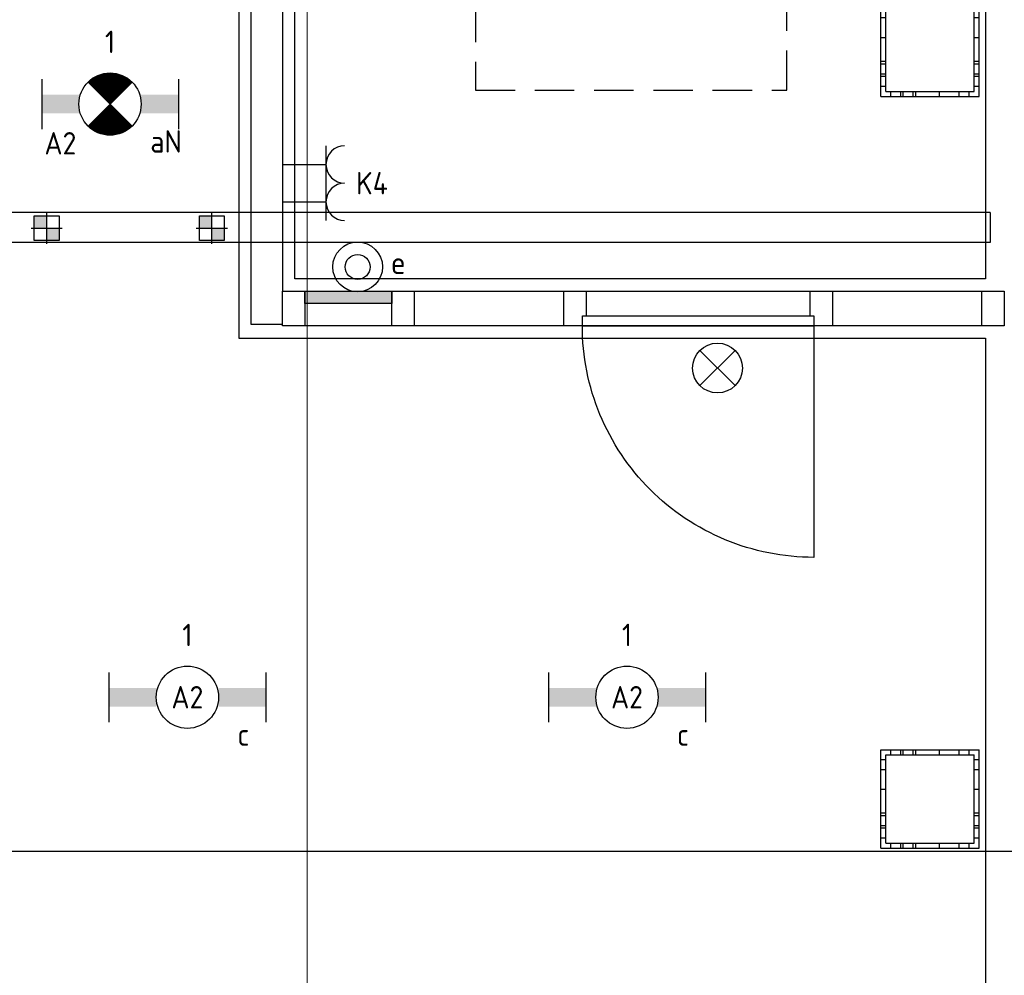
# Model space of a CAD drawing. Header units: millimetres. Extents: x -38031 to 110605, y -30229 to 92226.
# Tile 156 of 256: x 60705 to 64660, y 14552 to 18389. Entities that reach past the tile are written whole.
import ezdxf
from ezdxf.enums import TextEntityAlignment as Align

# ---------------------------------------------------------------- set-up
doc = ezdxf.new("R2010")
doc.units = ezdxf.units.MM
doc.header["$LTSCALE"] = 50
doc.set_wipeout_variables(frame=1)
for name, pattern in [('HIDDEN2', [4.7625, 3.175, -1.5875]), ('STYLE_01', [0.41664, 0.20828, -0.20836]), ('STYLE_07', [1.875, 0.625, -0.20828, 0.625, -0.20836, 0.06943, -0.13893])]:
    doc.linetypes.add(name, pattern=pattern)
for name, color, linetype in [('AL$1A---_ALGEMEEN', 8, 'Continuous'), ('AL------_SPARING', 2, 'Continuous'), ('AM$1A---_ARCERING', 8, 'Continuous'), ('BOUWKUNDIG', 8, 'Continuous'), ('EL6131--_KG', 3, 'Continuous'), ('EL6222--', 3, 'Continuous'), ('EL6311--', 3, 'Continuous'), ('EL6511--', 3, 'Continuous'), ('LICHT_TEXT018', 1, 'Continuous'), ('versterkte strook', 7, 'Continuous'), ('Vloerdoos (2e)', 51, 'Continuous'), ('Vloerdoos (OUD)', 51, 'Continuous')]:
    doc.layers.add(name, color=color, linetype=linetype)
doc.layers.add('stramien', color=1, linetype='Continuous', lineweight=15)
doc.styles.add('BURO-018', font='iso.shx', dxfattribs={"height": 90})

# ---------------------------------------------------------------- blocks, each defined once
blk = doc.blocks.new('111410')
at = {"color": 0, "linetype": 'Continuous'}
for radius in [2, 1]:
    blk.add_circle((0, 3), radius, dxfattribs=at)
at = {"color": 0, "linetype": 'Continuous', "style": 'BURO-018'}
for tag, p in [('E_SLET1', (0, 7)), ('E_GROEP', (0, 0)), ('E_GKAST', (0, 0))]:
    blk.add_attdef(tag, text='', height=1.8, dxfattribs=at).set_placement(p, align=Align.MIDDLE)
at = {"color": 0, "linetype": 'Continuous', "style": 'BURO-018', "flags": 1}
for tag in ['E_MATCODE', 'E_SGROEP']:
    blk.add_attdef(tag, text='', height=1.8, dxfattribs=at).set_placement((0, 0), align=Align.MIDDLE)
blk = doc.blocks.new('1115B6630')
at = {"color": 0}
for p, q in [((-6.3, 2), (-6.3, -2)), ((6.3, 2), (6.3, -2))]:
    blk.add_line(p, q, dxfattribs=at)
at = {"color": 0, "linetype": 'Continuous'}
blk.add_circle((0, 0), 2.5, dxfattribs=at)
at = {"color": 0}
for points in [[(-2.5, 0.75), (-6.3, 0.75), (-2.5, -0.75), (-6.3, -0.75)], [(2.5, 0.75), (6.3, 0.75), (2.5, -0.75), (6.3, -0.75)]]:
    blk.add_solid(points, dxfattribs=at)
at = {"color": 0, "linetype": 'Continuous', "style": 'BURO-018'}
for tag, p in [('E_GKAST', (0, 8)), ('E_GROEP', (0, 5)), ('E_SGROEP', (4.5, 5)), ('E_ARMCODE', (0, 0)), ('E_SLET', (4.5, -3))]:
    blk.add_attdef(tag, text='', height=1.8, dxfattribs=at).set_placement(p, align=Align.MIDDLE)
blk = doc.blocks.new('E00126')
at = {"color": 0, "linetype": 'Continuous'}
for p, q in [((-3, 4.5), (3, 4.5)), ((-1.5, 1), (-1.5, 4.5)), ((1.5, 1), (1.5, 4.5))]:
    blk.add_line(p, q, dxfattribs=at)
for centre in [(-1.5, 6), (1.5, 6)]:
    blk.add_arc(centre, 1.5, 180, 0, dxfattribs=at)
at = {"color": 0, "linetype": 'Continuous', "style": 'BURO-018'}
for tag, p in [('E_GKAST', (0, 11.5)), ('E_GROEP', (0, 8.5)), ('E_SGROEP', (4.5, 8.5))]:
    blk.add_attdef(tag, text='', height=1.8, dxfattribs=at).set_placement(p, align=Align.MIDDLE)
at = {"color": 0, "linetype": 'Continuous', "style": 'BURO-018', "flags": 1}
for tag, p in [('E_VERMCODE', (13, 8.5)), ('E_MATCODE', (0, 0))]:
    blk.add_attdef(tag, text='', height=1.8, dxfattribs=at).set_placement(p, align=Align.MIDDLE)
blk = doc.blocks.new('Sparing 100x100')
at = {"color": 0, "linetype": 'Continuous'}
for p, q in [((-2, 2), (2, 2)), ((-2, -2), (-2, 2)), ((2, 2), (2, -2)), ((2, -2), (-2, -2))]:
    blk.add_line(p, q, dxfattribs=at)
at = {"color": 1, "linetype": 'Continuous'}
for p, q in [((0, -2.5), (0, 2.5)), ((-2.5, 0), (2.5, 0))]:
    blk.add_line(p, q, dxfattribs=at)
at = {"color": 0, "linetype": 'Continuous'}
for points in [[(-2, 2), (0, 2), (-2, 0), (0, 0)], [(0, 0), (2, 0), (0, -2), (2, -2)]]:
    blk.add_solid(points, dxfattribs=at)
at = {"color": 0, "linetype": 'Continuous', "style": 'BURO-018'}
blk.add_attdef('AL_POSNR', text='', height=1.8, dxfattribs=at).set_placement((0, 3), align=Align.CENTER)
at = {"color": 0, "linetype": 'Continuous', "style": 'BURO-018', "flags": 1}
blk.add_attdef('AL_OMS', (0, 0), '', height=1.8, dxfattribs=at)
blk = doc.blocks.new('E-GK-END-78')
at = {"color": 0, "linetype": 'Continuous'}
blk.add_line((0, 60), (0, -60), dxfattribs=at)
blk = doc.blocks.new('E-GK-GTC-783C')
at = {"color": 0, "linetype": 'Continuous'}
for p, q in [((-0.5, 60), (0.5, 60)), ((-0.5, -60), (0.5, -60))]:
    blk.add_line(p, q, dxfattribs=at)
blk = doc.blocks.new('VLOERDOOS (2e)')
at = {"layer": 'Vloerdoos (OUD)'}
for p, q in [((0, 395), (395, 395)), ((0, 395), (0, 0)), ((20, 375), (20, 20)), ((20, 375), (375, 375)), ((40, 375), (40, 395)), ((80, 375), (80, 395)), ((90, 375), (90, 395)), ((130, 375), (130, 395)), ((140, 375), (140, 395)), ((235, 375), (235, 395)), ((315, 375), (315, 395)), ((355, 375), (355, 395)), ((375, 375), (375, 20)), ((395, 395), (395, 0)), ((0, 355), (20, 355)), ((375, 355), (395, 355)), ((0, 315), (20, 315)), ((0, 305), (20, 305)), ((375, 315), (395, 315)), ((375, 305), (395, 305)), ((0, 265), (20, 265)), ((0, 255), (20, 255)), ((375, 265), (395, 265)), ((375, 255), (395, 255)), ((0, 160), (20, 160)), ((375, 160), (395, 160)), ((0, 80), (20, 80)), ((375, 80), (395, 80)), ((0, 40), (20, 40)), ((375, 40), (395, 40)), ((0, 0), (395, 0)), ((20, 20), (375, 20)), ((40, 0), (40, 20)), ((80, 0), (80, 20)), ((90, 0), (90, 20)), ((130, 0), (130, 20)), ((140, 0), (140, 20)), ((235, 0), (235, 20)), ((315, 0), (315, 20)), ((355, 0), (355, 20))]:
    blk.add_line(p, q, dxfattribs=at)
blk = doc.blocks.new('E00024')
at = {"color": 0, "linetype": 'Continuous'}
for p, q in [((-1.414, 1.586), (1.414, 4.414)), ((-1.414, 4.414), (1.414, 1.586))]:
    blk.add_line(p, q, dxfattribs=at)
blk.add_circle((0, 3), 2, dxfattribs=at)
at = {"color": 0, "linetype": 'Continuous', "style": 'BURO-018'}
blk.add_attdef('E_TEXT1', text='', height=1.8, dxfattribs=at).set_placement((0, 7.5), align=Align.MIDDLE)
at = {"color": 0, "linetype": 'Continuous', "style": 'BURO-018', "flags": 1}
blk.add_attdef('E_MATCODE', (0, 0), '', height=1.8, dxfattribs=at)
blk = doc.blocks.new('32x_hout-mk 806as-p')
at = {"color": 0}
for points in [[(-20.7, -67), (-20.7, 0), (-110.7, 0), (-110.7, -67)], [(-110.7, -967), (-20.7, -967), (-20.7, -1034), (-110.7, -1034)]]:
    blk.add_wipeout(points, dxfattribs=at).dxf.layer = 'AL$1A---_ALGEMEEN'
at = {"layer": 'AL$1A---_ALGEMEEN', "color": 0}
for points in [[(-20.7, -67), (-20.7, 0), (-110.7, 0), (-110.7, -67)], [(909, -74.8), (908.2, -97.6), (906.8, -120.4), (904.8, -143.2), (902.3, -165.8), (899.2, -188.5), (895.6, -211), (891.4, -233.4), (886.7, -255.8), (881.4, -278), (875.6, -300), (869.2, -322), (862.4, -343.7), (854.9, -365.3), (847, -386.7), (838.5, -407.9), (829.5, -428.9), (820, -449.6), (810, -470.1), (799.5, -490.4), (788.5, -510.4), (777, -530.1), (765, -549.5), (752.6, -568.7), (739.6, -587.5), (726.3, -606), (712.5, -624.2), (698.2, -642), (683.5, -659.5), (668.4, -676.5), (652.8, -693.3), (636.9, -709.6), (620.6, -725.5), (603.8, -741.1), (586.7, -756.2), (569.3, -770.9), (551.5, -785.2), (533.3, -799), (514.8, -812.4), (496, -825.3), (476.8, -837.7), (457.4, -849.7), (437.7, -861.2), (417.7, -872.2), (397.4, -882.7), (376.9, -892.7), (356.2, -902.2), (335.2, -911.2), (314, -919.7), (292.6, -927.6), (271, -935.1), (249.3, -942), (227.3, -948.3), (205.3, -954.1), (183.1, -959.4), (160.7, -964.1), (138.3, -968.3), (115.8, -971.9), (93.1, -975), (70.4, -977.5), (47.7, -979.5), (24.9, -980.9), (2.1, -981.7), (-20.7, -982), (-20.7, -52), (909.3, -52)], [(-110.7, -967), (-20.7, -967), (-20.7, -1034), (-110.7, -1034)]]:
    blk.add_lwpolyline(points, close=True, dxfattribs=at)
at = {"color": 0}
blk.add_wipeout([(-60.7, -52), (-20.7, -52), (-20.7, -982), (-60.7, -982)], dxfattribs=at).dxf.layer = 'AL$1A---_ALGEMEEN'
at = {"layer": 'AL$1A---_ALGEMEEN', "color": 0}
blk.add_lwpolyline([(-60.7, -52), (-20.7, -52), (-20.7, -982), (-60.7, -982)], close=True, dxfattribs=at)
blk = doc.blocks.new('32x_hout-mk 806a-p')
at = {"color": 0}
for points in [[(-20.7, -67), (-20.7, 0), (-110.7, 0), (-110.7, -67)], [(-110.7, -967), (-20.7, -967), (-20.7, -1034), (-110.7, -1034)]]:
    blk.add_wipeout(points, dxfattribs=at).dxf.layer = 'AL$1A---_ALGEMEEN'
at = {"layer": 'AL$1A---_ALGEMEEN', "color": 0}
for points in [[(-20.7, -67), (-20.7, 0), (-110.7, 0), (-110.7, -67)], [(909, -959.2), (908.2, -936.4), (906.8, -913.6), (904.8, -890.8), (902.3, -868.2), (899.2, -845.5), (895.6, -823), (891.4, -800.6), (886.7, -778.2), (881.4, -756), (875.6, -734), (869.2, -712), (862.4, -690.3), (854.9, -668.7), (847, -647.3), (838.5, -626.1), (829.5, -605.1), (820, -584.4), (810, -563.9), (799.5, -543.6), (788.5, -523.6), (777, -503.9), (765, -484.5), (752.6, -465.3), (739.6, -446.5), (726.3, -428), (712.5, -409.8), (698.2, -392), (683.5, -374.5), (668.4, -357.5), (652.8, -340.7), (636.9, -324.4), (620.6, -308.5), (603.8, -292.9), (586.7, -277.8), (569.3, -263.1), (551.5, -248.8), (533.3, -235), (514.8, -221.6), (496, -208.7), (476.8, -196.3), (457.4, -184.3), (437.7, -172.8), (417.7, -161.8), (397.4, -151.3), (376.9, -141.3), (356.2, -131.8), (335.2, -122.8), (314, -114.3), (292.6, -106.4), (271, -98.9), (249.3, -92), (227.3, -85.7), (205.3, -79.9), (183.1, -74.6), (160.7, -69.9), (138.3, -65.7), (115.8, -62.1), (93.1, -59), (70.4, -56.5), (47.7, -54.5), (24.9, -53.1), (2.1, -52.3), (-20.7, -52), (-20.7, -982), (909.3, -982)], [(-110.7, -967), (-20.7, -967), (-20.7, -1034), (-110.7, -1034)]]:
    blk.add_lwpolyline(points, close=True, dxfattribs=at)
at = {"color": 0}
blk.add_wipeout([(-60.7, -52), (-20.7, -52), (-20.7, -982), (-60.7, -982)], dxfattribs=at).dxf.layer = 'AL$1A---_ALGEMEEN'
at = {"layer": 'AL$1A---_ALGEMEEN', "color": 0}
blk.add_lwpolyline([(-60.7, -52), (-20.7, -52), (-20.7, -982), (-60.7, -982)], close=True, dxfattribs=at)
blk = doc.blocks.new('toil. 10 top')
at = {"color": 0, "lineweight": 5}
blk.add_wipeout([(-202.38, 176.35), (202.64, 176.35), (202.64, 77.25), (-202.38, 77.25)], dxfattribs=at).dxf.layer = 'AL$1A---_ALGEMEEN'
at = {"color": 0}
blk.add_wipeout([(-126.41, -63.78), (-125.9, -59.46), (-125.39, -54.88), (-124.88, -50.82), (-124.12, -47.01), (-123.61, -42.94), (-123.1, -39.13), (-122.34, -35.57), (-121.58, -32.02), (-120.82, -28.71), (-120.05, -25.66), (-119.29, -22.87), (-118.27, -19.82), (-117.51, -17.28), (-116.5, -14.99), (-113.95, -10.42), (115.23, -9.66), (116.5, -11.69), (117.77, -13.97), (119.04, -16.52), (120.06, -19.31), (121.08, -22.36), (122.09, -25.41), (122.86, -28.71), (123.87, -32.02), (124.64, -36.08), (125.14, -39.64), (125.91, -43.45), (126.67, -47.52), (127.18, -51.33), (127.94, -55.39), (129.46, -63.27)], dxfattribs=at).dxf.layer = 'AL$1A---_ALGEMEEN'
at = {"layer": 'AL$1A---_ALGEMEEN', "color": 0, "lineweight": 5, "flags": 128}
blk.add_lwpolyline([(-202.38, 176.35), (202.64, 176.35), (202.64, 77.25), (-202.38, 77.25), (-202.38, 176.35)], dxfattribs=at)
at = {"layer": 'AL$1A---_ALGEMEEN', "color": 0, "flags": 128}
blk.add_lwpolyline([(-126.41, -63.78), (-125.9, -59.46), (-125.39, -54.88), (-124.88, -50.82), (-124.12, -47.01), (-123.61, -42.94), (-123.1, -39.13), (-122.34, -35.57), (-121.58, -32.02), (-120.82, -28.71), (-120.05, -25.66), (-119.29, -22.87), (-118.27, -19.82), (-117.51, -17.28), (-116.5, -14.99), (-113.95, -10.42), (115.23, -9.66), (116.5, -11.69), (117.77, -13.97), (119.04, -16.52), (120.06, -19.31), (121.08, -22.36), (122.09, -25.41), (122.86, -28.71), (123.87, -32.02), (124.64, -36.08), (125.14, -39.64), (125.91, -43.45), (126.67, -47.52), (127.18, -51.33), (127.94, -55.39), (129.46, -63.27)], dxfattribs=at)
at = {"color": 0}
blk.add_wipeout([(-182.05, -326), (-181.8, -304.15), (-180.53, -282.55), (-178.5, -260.95), (-175.96, -239.61), (-172.4, -218.77), (-168.59, -198.19), (-164.01, -177.86), (-159.18, -158.29), (-153.59, -139.24), (-147.75, -120.94), (-141.65, -103.15), (-135.3, -86.65), (-128.69, -70.89), (-121.83, -55.65), (-114.97, -41.42), (-107.86, -28.46), (-106.59, -27.19), (-104.3, -25.92), (-101, -24.9), (-96.93, -24.14), (-92.1, -23.38), (-86.51, -22.87), (-80.16, -22.36), (-73.04, -22.11), (-65.68, -21.85), (-57.29, -21.6), (-48.65, -21.6), (-39.5, -21.6), (-29.85, -21.34), (-19.68, -21.34), (1.41, -21.34), (11.81, -21.34), (22.49, -21.34), (32.4, -21.34), (42.31, -21.09), (51.2, -21.09), (60.09, -20.84), (68.22, -20.84), (76.1, -20.84), (82.96, -21.09), (89.32, -21.34), (95.16, -21.6), (99.99, -22.11), (104.05, -22.87), (107.1, -23.63), (110.66, -25.66), (113.96, -32.52), (120.82, -45.99), (127.43, -60.98), (133.78, -76.74), (139.63, -93.25), (145.47, -110.27), (150.81, -128.31), (155.89, -147.11), (158.18, -156.77), (162.5, -176.33), (166.56, -196.41), (169.86, -216.99), (172.66, -238.34), (174.95, -259.93), (176.73, -281.79), (177.74, -303.64), (178.25, -326), (177.23, -348.87), (174.44, -370.981), (170.12, -392.571), (164.02, -412.651), (156.4, -432.471), (147.25, -450.511), (136.83, -467.791), (125.4, -483.801), (112.44, -498.031), (98.72, -510.981), (83.73, -522.161), (67.97, -531.821), (51.45, -539.191), (34.43, -544.781), (-1.9, -549.101), (-20.19, -548.081), (-38.23, -544.781), (-55.51, -539.191), (-72.03, -531.821), (-87.78, -522.161), (-102.52, -510.981), (-116.5, -498.031), (-129.2, -483.801), (-140.89, -467.791), (-151.31, -450.511), (-160.46, -432.471), (-168.08, -412.651), (-174.18, -392.571), (-178.5, -370.981)], dxfattribs=at).dxf.layer = 'AL$1A---_ALGEMEEN'
at = {"layer": 'AL$1A---_ALGEMEEN', "color": 0, "flags": 128}
blk.add_lwpolyline([(-182.05, -326), (-181.8, -304.15), (-180.53, -282.55), (-178.5, -260.95), (-175.96, -239.61), (-172.4, -218.77), (-168.59, -198.19), (-164.01, -177.86), (-159.18, -158.29), (-153.59, -139.24), (-147.75, -120.94), (-141.65, -103.15), (-135.3, -86.65), (-128.69, -70.89), (-121.83, -55.65), (-114.97, -41.42), (-107.86, -28.46), (-106.59, -27.19), (-104.3, -25.92), (-101, -24.9), (-96.93, -24.14), (-92.1, -23.38), (-86.51, -22.87), (-80.16, -22.36), (-73.04, -22.11), (-65.68, -21.85), (-57.29, -21.6), (-48.65, -21.6), (-39.5, -21.6), (-29.85, -21.34), (-19.68, -21.34), (1.41, -21.34), (11.81, -21.34), (22.49, -21.34), (32.4, -21.34), (42.31, -21.09), (51.2, -21.09), (60.09, -20.84), (68.22, -20.84), (76.1, -20.84), (82.96, -21.09), (89.32, -21.34), (95.16, -21.6), (99.99, -22.11), (104.05, -22.87), (107.1, -23.63), (110.66, -25.66), (113.96, -32.52), (120.82, -45.99), (127.43, -60.98), (133.78, -76.74), (139.63, -93.25), (145.47, -110.27), (150.81, -128.31), (155.89, -147.11), (158.18, -156.77), (162.5, -176.33), (166.56, -196.41), (169.86, -216.99), (172.66, -238.34), (174.95, -259.93), (176.73, -281.79), (177.74, -303.64), (178.25, -326), (177.23, -348.87), (174.44, -370.981), (170.12, -392.571), (164.02, -412.651), (156.4, -432.471), (147.25, -450.511), (136.83, -467.791), (125.4, -483.801), (112.44, -498.031), (98.72, -510.981), (83.73, -522.161), (67.97, -531.821), (51.45, -539.191), (34.43, -544.781), (-1.9, -549.101), (-20.19, -548.081), (-38.23, -544.781), (-55.51, -539.191), (-72.03, -531.821), (-87.78, -522.161), (-102.52, -510.981), (-116.5, -498.031), (-129.2, -483.801), (-140.89, -467.791), (-151.31, -450.511), (-160.46, -432.471), (-168.08, -412.651), (-174.18, -392.571), (-178.5, -370.981), (-182.05, -326)], dxfattribs=at)
at = {"color": 0, "lineweight": 5}
blk.add_wipeout([(-89.82, 75.21), (89.57, 75.21), (89.57, -4.57), (-89.82, -4.57)], dxfattribs=at).dxf.layer = 'AL$1A---_ALGEMEEN'
at = {"color": 0}
blk.add_wipeout([(-145.72, -115.35), (-144.45, -112.56), (-142.92, -110.01), (-141.14, -107.73), (-139.11, -105.19), (-137.08, -103.41), (-134.79, -101.88), (-132.25, -100.36), (-129.71, -99.09), (-127.17, -98.33), (-124.37, -97.31), (-121.83, -96.8), (-119.04, -96.29), (-116.24, -96.04), (-113.45, -95.79), (-107.86, -95.54), (110.66, -95.54), (112.95, -95.79), (115.74, -95.79), (118.28, -96.04), (120.82, -96.04), (123.36, -96.55), (125.91, -97.06), (128.19, -97.82), (130.73, -98.83), (133.02, -99.85), (135.31, -101.12), (137.59, -102.9), (139.63, -104.68), (141.66, -107.22), (143.44, -109.51), (147, -115.35)], dxfattribs=at).dxf.layer = 'AL$1A---_ALGEMEEN'
at = {"layer": 'AL$1A---_ALGEMEEN', "color": 0}
blk.add_line((460, 0), (-460, 0), dxfattribs=at)
at = {"layer": 'AL$1A---_ALGEMEEN', "color": 0, "lineweight": 5, "flags": 128}
blk.add_lwpolyline([(-89.82, 75.21), (89.57, 75.21), (89.57, -4.57), (-89.82, -4.57), (-89.82, 75.21)], dxfattribs=at)
at = {"layer": 'AL$1A---_ALGEMEEN', "color": 0, "flags": 128}
blk.add_lwpolyline([(-145.72, -115.35), (-144.45, -112.56), (-142.92, -110.01), (-141.14, -107.73), (-139.11, -105.19), (-137.08, -103.41), (-134.79, -101.88), (-132.25, -100.36), (-129.71, -99.09), (-127.17, -98.33), (-124.37, -97.31), (-121.83, -96.8), (-119.04, -96.29), (-116.24, -96.04), (-113.45, -95.79), (-107.86, -95.54), (110.66, -95.54), (112.95, -95.79), (115.74, -95.79), (118.28, -96.04), (120.82, -96.04), (123.36, -96.55), (125.91, -97.06), (128.19, -97.82), (130.73, -98.83), (133.02, -99.85), (135.31, -101.12), (137.59, -102.9), (139.63, -104.68), (141.66, -107.22), (143.44, -109.51), (147, -115.35)], dxfattribs=at)
at = {"color": 0, "lineweight": 5}
for points in [[(-228.05, 208.36), (-228.05, 71.4), (-89.82, 71.4)], [(89.82, 71.4), (229.32, 71.4), (229.32, 208.87)]]:
    blk.add_wipeout(points, dxfattribs=at).dxf.layer = 'AL$1A---_ALGEMEEN'
at = {"layer": 'AL$1A---_ALGEMEEN', "color": 0, "lineweight": 5}
blk.add_line((-228.05, 208.36), (229.32, 208.36), dxfattribs=at)
at = {"layer": 'AL$1A---_ALGEMEEN', "color": 0}
blk.add_line((460, 70), (-460, 70), dxfattribs=at)
at = {"layer": 'AL$1A---_ALGEMEEN', "color": 0, "lineweight": 5, "flags": 128}
for points in [[(-228.05, 208.36), (-228.05, 71.4), (-89.82, 71.4)], [(89.82, 71.4), (229.32, 71.4), (229.32, 208.87)]]:
    blk.add_lwpolyline(points, dxfattribs=at)
blk = doc.blocks.new('fonteintje 360 x 240')
at = {"color": 0}
blk.add_wipeout([(0, -132.1), (180, -132.1), (180, -133.1), (180, -134.2), (179.9, -135.3), (179.9, -136.3), (179.9, -137.4), (179.8, -138.5), (179.7, -139.5), (179.6, -140.6), (179.5, -141.6), (179.4, -142.7), (179.3, -143.7), (179.2, -144.8), (179, -145.8), (178.8, -146.8), (178.7, -147.9), (178.5, -148.9), (178.3, -150), (178.1, -151), (177.9, -152), (177.6, -153), (177.4, -154.1), (177.2, -155.1), (176.9, -156.1), (176.6, -157.1), (176.3, -158.2), (176, -159.2), (175.7, -160.2), (175.4, -161.2), (175, -162.2), (174.7, -163.2), (174.3, -164.2), (174, -165.2), (173.6, -166.2), (173.2, -167.2), (172.8, -168.2), (172.4, -169.2), (171.9, -170.2), (171.5, -171.2), (171, -172.1), (170.6, -173.1), (170.1, -174.1), (169.6, -175.1), (169.1, -176.1), (168.6, -177), (168.1, -178), (167.5, -179), (167, -179.9), (166.4, -180.9), (165.9, -181.9), (165.3, -182.8), (164.7, -183.8), (164.1, -184.7), (163.5, -185.7), (162.8, -186.6), (162.2, -187.6), (161.5, -188.5), (160.9, -189.5), (160.2, -190.4), (159.5, -191.4), (158.8, -192.3), (158.1, -193.2), (157.4, -194.2), (156.6, -195.1), (155.9, -196), (155.1, -197), (154.4, -197.9), (153.6, -198.8), (152.8, -199.7), (152, -200.6), (151.2, -201.5), (150.4, -202.4), (149.6, -203.3), (148.8, -204.1), (147.9, -205), (147.1, -205.9), (146.2, -206.7), (145.4, -207.6), (144.5, -208.4), (143.6, -209.3), (142.7, -210.1), (141.8, -210.9), (140.9, -211.7), (140, -212.6), (139.1, -213.4), (138.2, -214.2), (137.2, -215), (136.3, -215.8), (135.3, -216.5), (134.4, -217.3), (133.4, -218.1), (132.4, -218.8), (131.4, -219.6), (130.4, -220.4), (129.4, -221.1), (128.4, -221.8), (127.4, -222.6), (126.3, -223.3), (125.3, -224), (124.2, -224.8), (123.2, -225.5), (122.1, -226.2), (121, -226.9), (119.9, -227.6), (118.8, -228.2), (117.7, -228.9), (116.6, -229.6), (115.5, -230.3), (114.4, -230.9), (113.2, -231.6), (112.1, -232.2), (110.9, -232.9), (109.8, -233.5), (108.6, -234.1), (107.4, -234.8), (106.2, -235.4), (105, -236), (103.8, -236.6), (102.6, -237.2), (101.4, -237.8), (100.2, -238.4), (98.9, -239), (97.7, -239.5), (96.4, -240.1), (95.2, -240.7), (93.9, -241.2), (92.6, -241.8), (91.3, -242.3), (90, -242.9), (88.7, -243.4), (87.4, -243.9), (86.1, -244.4), (84.8, -244.9), (83.4, -245.4), (82.1, -245.9), (80.8, -246.4), (79.5, -246.9), (78.1, -247.3), (76.8, -247.8), (75.5, -248.2), (74.1, -248.7), (72.8, -249.1), (71.4, -249.5), (70.1, -250), (68.7, -250.4), (67.4, -250.8), (66, -251.1), (64.6, -251.5), (63.3, -251.9), (61.9, -252.3), (60.5, -252.6), (59.1, -253), (57.8, -253.3), (56.4, -253.6), (55, -254), (53.6, -254.3), (52.2, -254.6), (50.8, -254.9), (49.4, -255.2), (48, -255.4), (46.6, -255.7), (45.2, -256), (43.8, -256.2), (42.4, -256.5), (41, -256.7), (39.5, -256.9), (38.1, -257.2), (36.7, -257.4), (35.3, -257.6), (33.8, -257.8), (32.4, -258), (31, -258.2), (29.5, -258.3), (28.1, -258.5), (26.6, -258.6), (25.2, -258.8), (23.7, -258.9), (22.3, -259.1), (20.8, -259.2), (19.3, -259.3), (17.9, -259.4), (16.4, -259.5), (14.9, -259.6), (13.4, -259.7), (12, -259.7), (10.5, -259.8), (9, -259.8), (7.5, -259.9), (6, -259.9), (4.5, -260), (3, -260), (1.5, -260), (0, -260)], dxfattribs=at).dxf.layer = 'AL$1A---_ALGEMEEN'
at = {"layer": 'AL$1A---_ALGEMEEN', "color": 0}
blk.add_open_spline([(180, -132.1), (180, -166.3), (131.8, -225.7), (48.2, -260), (0, -260)], degree=2, dxfattribs=at)
at = {"color": 0}
blk.add_wipeout([(180, -132.1), (180, 0), (-180, 0), (-180, -132.1)], dxfattribs=at).dxf.layer = 'AL$1A---_ALGEMEEN'
at = {"layer": 'AL$1A---_ALGEMEEN', "color": 0}
blk.add_lwpolyline([(180, -132.1), (180, 0), (-180, 0), (-180, -132.1)], dxfattribs=at)
at = {"color": 0}
blk.add_wipeout([(0, -132.1), (-180, -132.1), (-180, -133.1), (-180, -134.2), (-179.9, -135.3), (-179.9, -136.3), (-179.9, -137.4), (-179.8, -138.5), (-179.7, -139.5), (-179.6, -140.6), (-179.5, -141.6), (-179.4, -142.7), (-179.3, -143.7), (-179.2, -144.8), (-179, -145.8), (-178.8, -146.8), (-178.7, -147.9), (-178.5, -148.9), (-178.3, -150), (-178.1, -151), (-177.9, -152), (-177.6, -153), (-177.4, -154.1), (-177.2, -155.1), (-176.9, -156.1), (-176.6, -157.1), (-176.3, -158.2), (-176, -159.2), (-175.7, -160.2), (-175.4, -161.2), (-175, -162.2), (-174.7, -163.2), (-174.3, -164.2), (-174, -165.2), (-173.6, -166.2), (-173.2, -167.2), (-172.8, -168.2), (-172.4, -169.2), (-171.9, -170.2), (-171.5, -171.2), (-171, -172.1), (-170.6, -173.1), (-170.1, -174.1), (-169.6, -175.1), (-169.1, -176.1), (-168.6, -177), (-168.1, -178), (-167.5, -179), (-167, -179.9), (-166.4, -180.9), (-165.9, -181.9), (-165.3, -182.8), (-164.7, -183.8), (-164.1, -184.7), (-163.5, -185.7), (-162.8, -186.6), (-162.2, -187.6), (-161.5, -188.5), (-160.9, -189.5), (-160.2, -190.4), (-159.5, -191.4), (-158.8, -192.3), (-158.1, -193.2), (-157.4, -194.2), (-156.6, -195.1), (-155.9, -196), (-155.1, -197), (-154.4, -197.9), (-153.6, -198.8), (-152.8, -199.7), (-152, -200.6), (-151.2, -201.5), (-150.4, -202.4), (-149.6, -203.3), (-148.8, -204.1), (-147.9, -205), (-147.1, -205.9), (-146.2, -206.7), (-145.4, -207.6), (-144.5, -208.4), (-143.6, -209.3), (-142.7, -210.1), (-141.8, -210.9), (-140.9, -211.7), (-140, -212.6), (-139.1, -213.4), (-138.2, -214.2), (-137.2, -215), (-136.3, -215.8), (-135.3, -216.5), (-134.4, -217.3), (-133.4, -218.1), (-132.4, -218.8), (-131.4, -219.6), (-130.4, -220.4), (-129.4, -221.1), (-128.4, -221.8), (-127.4, -222.6), (-126.3, -223.3), (-125.3, -224), (-124.2, -224.8), (-123.2, -225.5), (-122.1, -226.2), (-121, -226.9), (-119.9, -227.6), (-118.8, -228.2), (-117.7, -228.9), (-116.6, -229.6), (-115.5, -230.3), (-114.4, -230.9), (-113.2, -231.6), (-112.1, -232.2), (-110.9, -232.9), (-109.8, -233.5), (-108.6, -234.1), (-107.4, -234.8), (-106.2, -235.4), (-105, -236), (-103.8, -236.6), (-102.6, -237.2), (-101.4, -237.8), (-100.2, -238.4), (-98.9, -239), (-97.7, -239.5), (-96.4, -240.1), (-95.2, -240.7), (-93.9, -241.2), (-92.6, -241.8), (-91.3, -242.3), (-90, -242.9), (-88.7, -243.4), (-87.4, -243.9), (-86.1, -244.4), (-84.8, -244.9), (-83.4, -245.4), (-82.1, -245.9), (-80.8, -246.4), (-79.5, -246.9), (-78.1, -247.3), (-76.8, -247.8), (-75.5, -248.2), (-74.1, -248.7), (-72.8, -249.1), (-71.4, -249.5), (-70.1, -250), (-68.7, -250.4), (-67.4, -250.8), (-66, -251.1), (-64.6, -251.5), (-63.3, -251.9), (-61.9, -252.3), (-60.5, -252.6), (-59.1, -253), (-57.8, -253.3), (-56.4, -253.6), (-55, -254), (-53.6, -254.3), (-52.2, -254.6), (-50.8, -254.9), (-49.4, -255.2), (-48, -255.4), (-46.6, -255.7), (-45.2, -256), (-43.8, -256.2), (-42.4, -256.5), (-41, -256.7), (-39.5, -256.9), (-38.1, -257.2), (-36.7, -257.4), (-35.3, -257.6), (-33.8, -257.8), (-32.4, -258), (-31, -258.2), (-29.5, -258.3), (-28.1, -258.5), (-26.6, -258.6), (-25.2, -258.8), (-23.7, -258.9), (-22.3, -259.1), (-20.8, -259.2), (-19.3, -259.3), (-17.9, -259.4), (-16.4, -259.5), (-14.9, -259.6), (-13.4, -259.7), (-12, -259.7), (-10.5, -259.8), (-9, -259.8), (-7.5, -259.9), (-6, -259.9), (-4.5, -260), (-3, -260), (-1.5, -260), (0, -260)], dxfattribs=at).dxf.layer = 'AL$1A---_ALGEMEEN'
at = {"layer": 'AL$1A---_ALGEMEEN', "color": 0}
blk.add_open_spline([(-180, -132.1), (-180, -166.3), (-131.8, -225.7), (-48.2, -260), (0, -260)], degree=2, dxfattribs=at)
at = {"color": 0}
blk.add_wipeout([(-0.6, -234.9), (-15.1, -234.4), (-29.3, -233.1), (-43.4, -231), (-57, -228), (-70, -224.2), (-82.4, -219.6), (-94, -214.3), (-104.8, -208.3), (-114.5, -201.7), (-123.1, -194.6), (-130.5, -186.9), (-136.7, -178.9), (-141.5, -170.5), (-145.1, -161.9), (-147.2, -153.1), (-147.9, -144.2), (-147.2, -135.3), (-145.1, -126.5), (-141.5, -117.8), (-136.7, -109.5), (-130.5, -101.4), (-123.1, -93.8), (-114.5, -86.6), (-104.8, -80), (-94, -74), (-82.4, -68.7), (-70, -64.2), (-57, -60.4), (-43.4, -57.4), (-29.3, -55.2), (-15.1, -53.9), (-0.6, -53.5), (13.8, -53.9), (28.1, -55.2), (42.1, -57.4), (55.7, -60.4), (68.8, -64.2), (81.2, -68.7), (92.8, -74), (103.5, -80), (113.2, -86.6), (121.8, -93.8), (129.3, -101.4), (135.4, -109.5), (140.3, -117.8), (143.8, -126.5), (146, -135.3), (146.7, -144.2), (146, -153.1), (143.8, -161.9), (140.3, -170.5), (135.4, -178.9), (129.3, -186.9), (121.8, -194.6), (113.2, -201.7), (103.5, -208.3), (92.8, -214.3), (81.2, -219.6), (68.8, -224.2), (55.7, -228), (42.1, -231), (28.1, -233.1), (13.8, -234.4)], dxfattribs=at).dxf.layer = 'AL$1A---_ALGEMEEN'
at = {"layer": 'AL$1A---_ALGEMEEN', "color": 0}
blk.add_open_spline([(-74.3, -65.6), (-40.1, -53.5), (38.8, -53.5), (107.2, -77.8), (146.7, -119.9), (146.7, -168.5), (107.2, -210.6), (38.8, -234.9), (-40.1, -234.9), (-108.4, -210.6), (-147.9, -168.5), (-147.9, -119.9), (-108.4, -77.8), (-74.3, -65.6)], degree=2, dxfattribs=at)
at = {"color": 0}
blk.add_wipeout([(1.3, -104), (0.3, -104), (-0.7, -103.8), (-1.7, -103.6), (-2.7, -103.3), (-3.6, -102.9), (-4.5, -102.4), (-5.3, -101.8), (-6.1, -101.2), (-6.8, -100.5), (-7.4, -99.7), (-7.9, -98.9), (-8.4, -98), (-8.7, -97.1), (-9, -96.2), (-9.1, -95.3), (-9.2, -94.3), (-9.1, -93.4), (-9, -92.4), (-8.7, -91.5), (-8.4, -90.6), (-7.9, -89.8), (-7.4, -88.9), (-6.8, -88.2), (-6.1, -87.5), (-5.3, -86.8), (-4.5, -86.3), (-3.6, -85.8), (-2.7, -85.4), (-1.7, -85.1), (-0.7, -84.8), (0.3, -84.7), (1.3, -84.7), (2.3, -84.7), (3.4, -84.8), (4.3, -85.1), (5.3, -85.4), (6.2, -85.8), (7.1, -86.3), (8, -86.8), (8.7, -87.5), (9.4, -88.2), (10, -88.9), (10.5, -89.8), (11, -90.6), (11.3, -91.5), (11.6, -92.4), (11.7, -93.4), (11.8, -94.3), (11.7, -95.3), (11.6, -96.2), (11.3, -97.1), (11, -98), (10.5, -98.9), (10, -99.7), (9.4, -100.5), (8.7, -101.2), (8, -101.8), (7.1, -102.4), (6.2, -102.9), (5.3, -103.3), (4.3, -103.6), (3.4, -103.8), (2.3, -104)], dxfattribs=at).dxf.layer = 'AL$1A---_ALGEMEEN'
at = {"layer": 'AL$1A---_ALGEMEEN', "color": 0}
blk.add_open_spline([(-3.9, -85.9), (-1.5, -84.7), (4.1, -84.7), (9, -87.2), (11.8, -91.7), (11.8, -96.9), (9, -101.4), (4.1, -104), (-1.5, -104), (-6.4, -101.4), (-9.2, -96.9), (-9.2, -91.7), (-6.4, -87.2), (-3.9, -85.9)], degree=2, dxfattribs=at)
blk = doc.blocks.new('72-toilet hang+fontein')
at = {"layer": 'AL$1A---_ALGEMEEN', "color": 0, "xscale": -1}
blk.add_blockref('fonteintje 360 x 240', (-980, 910), dxfattribs=at)
at = {"layer": 'AL$1A---_ALGEMEEN', "color": 0, "xscale": -1, "rotation": 270}
blk.add_blockref('toil. 10 top', (-210, 460.125), dxfattribs=at)
blk = doc.blocks.new('32x_hout-mk 810-a')
at = {"color": 0}
blk.add_wipeout([(-20.7, -1023), (-20.7, -11), (-110.7, -11), (-110.7, -1023)], dxfattribs=at).dxf.layer = 'AL$1A---_ALGEMEEN'
at = {"layer": 'AL$1A---_ALGEMEEN', "color": 0}
blk.add_lwpolyline([(-20.7, -1023), (-20.7, -11), (-110.7, -11), (-110.7, -1023)], close=True, dxfattribs=at)
at = {"color": 0}
for points in [[(-20.7, -67), (-20.7, 0), (-110.7, 0), (-110.7, -67)], [(-110.7, -967), (-20.7, -967), (-20.7, -1034), (-110.7, -1034)]]:
    blk.add_wipeout(points, dxfattribs=at).dxf.layer = 'AL$1A---_ALGEMEEN'
at = {"layer": 'AL$1A---_ALGEMEEN', "color": 0}
for points in [[(-20.7, -67), (-20.7, 0), (-110.7, 0), (-110.7, -67)], [(909, -959.2), (908.2, -936.4), (906.8, -913.6), (904.8, -890.8), (902.3, -868.2), (899.2, -845.5), (895.6, -823), (891.4, -800.6), (886.7, -778.2), (881.4, -756), (875.6, -734), (869.2, -712), (862.4, -690.3), (854.9, -668.7), (847, -647.3), (838.5, -626.1), (829.5, -605.1), (820, -584.4), (810, -563.9), (799.5, -543.6), (788.5, -523.6), (777, -503.9), (765, -484.5), (752.6, -465.3), (739.6, -446.5), (726.3, -428), (712.5, -409.8), (698.2, -392), (683.5, -374.5), (668.4, -357.5), (652.8, -340.7), (636.9, -324.4), (620.6, -308.5), (603.8, -292.9), (586.7, -277.8), (569.3, -263.1), (551.5, -248.8), (533.3, -235), (514.8, -221.6), (496, -208.7), (476.8, -196.3), (457.4, -184.3), (437.7, -172.8), (417.7, -161.8), (397.4, -151.3), (376.9, -141.3), (356.2, -131.8), (335.2, -122.8), (314, -114.3), (292.6, -106.4), (271, -98.9), (249.3, -92), (227.3, -85.7), (205.3, -79.9), (183.1, -74.6), (160.7, -69.9), (138.3, -65.7), (115.8, -62.1), (93.1, -59), (70.4, -56.5), (47.7, -54.5), (24.9, -53.1), (2.1, -52.3), (-20.7, -52), (-20.7, -982), (909.3, -982)], [(-110.7, -967), (-20.7, -967), (-20.7, -1034), (-110.7, -1034)]]:
    blk.add_lwpolyline(points, close=True, dxfattribs=at)
at = {"color": 0}
blk.add_wipeout([(-60.7, -52), (-20.7, -52), (-20.7, -982), (-60.7, -982)], dxfattribs=at).dxf.layer = 'AL$1A---_ALGEMEEN'
at = {"layer": 'AL$1A---_ALGEMEEN', "color": 0}
blk.add_lwpolyline([(-60.7, -52), (-20.7, -52), (-20.7, -982), (-60.7, -982)], close=True, dxfattribs=at)
blk = doc.blocks.new('72-toiletgroep coordinatoren')
at = {"layer": 'AL$1A---_ALGEMEEN', "color": 0}
for name, p, rotation in [('32x_hout-mk 806as-p', (1290, 3079.3), 270), ('32x_hout-mk 806a-p', (256, 1120.6), 90)]:
    blk.add_blockref(name, p, dxfattribs=dict(at, rotation=rotation))
at = {"layer": 'AL$1A---_ALGEMEEN', "color": 0, "xscale": -1}
blk.add_blockref('72-toilet hang+fontein', (0, 3180), dxfattribs=at)
at = {"layer": 'AL$1A---_ALGEMEEN', "color": 0, "rotation": 180}
blk.add_blockref('72-toilet hang+fontein', (0, 1020), dxfattribs=at)
at = {"color": 0}
blk.add_wipeout([(1415, -25), (1415, 1572), (1290, 1572), (1290, 1022.8), (1290, 330.1), (1290, 99.1), (1290, -25)], dxfattribs=at).dxf.layer = 'AL$1A---_ALGEMEEN'
at = {"layer": 'AL$1A---_ALGEMEEN', "color": 0}
blk.add_lwpolyline([(1415, -25), (1415, 1572), (1290, 1572), (1290, 1022.8), (1290, 330.1), (1290, 99.1), (1290, -25)], close=True, dxfattribs=at)
at = {"color": 0}
for points in [[(1290, 4100), (1290, 4225), (0, 4225), (0, 4100)], [(0, 3110), (255.1, 3110), (256, 3110), (256, 3180), (0, 3180)], [(106.5, 1089.8), (0, 1089.8), (0, 1019.8), (256, 1019.8), (256, 1089.8), (255.1, 1089.8)]]:
    blk.add_wipeout(points, dxfattribs=at).dxf.layer = 'AL$1A---_ALGEMEEN'
at = {"layer": 'AL$1A---_ALGEMEEN', "color": 0, "linetype": 'STYLE_01'}
for p, q in [((256, 1089.8), (1290, 1089.8)), ((256, 1019.8), (1290, 1019.8))]:
    blk.add_line(p, q, dxfattribs=at)
at = {"layer": 'AL$1A---_ALGEMEEN', "color": 0}
for points in [[(1290, 4100), (1290, 4225), (0, 4225), (0, 4100)], [(0, 3110), (255.1, 3110), (256, 3110), (256, 3180), (0, 3180)], [(106.5, 1089.8), (0, 1089.8), (0, 1019.8), (256, 1019.8), (256, 1089.8), (255.1, 1089.8)]]:
    blk.add_lwpolyline(points, close=True, dxfattribs=at)
at = {"color": 0}
blk.add_wipeout([(0, -25), (1290, -25), (1290, 100), (0, 100)], dxfattribs=at).dxf.layer = 'AL$1A---_ALGEMEEN'
at = {"layer": 'AL$1A---_ALGEMEEN', "color": 0}
blk.add_lwpolyline([(0, -25), (1290, -25), (1290, 100), (0, 100)], close=True, dxfattribs=at)
at = {"color": 0}
blk.add_wipeout([(1290, 3613.1), (1290, 2606), (1415, 2606), (1415, 4225), (1290, 4225), (1290, 4152.5)], dxfattribs=at).dxf.layer = 'AL$1A---_ALGEMEEN'
at = {"layer": 'AL$1A---_ALGEMEEN', "color": 0, "linetype": 'STYLE_01'}
for p, q in [((256, 3180), (1290, 3180)), ((256, 3110), (1290, 3110)), ((1290, 2606), (1290, 1572))]:
    blk.add_line(p, q, dxfattribs=at)
at = {"layer": 'AL$1A---_ALGEMEEN', "color": 0}
blk.add_lwpolyline([(1290, 3613.1), (1290, 2606), (1415, 2606), (1415, 4225), (1290, 4225), (1290, 4152.5)], close=True, dxfattribs=at)
blk.add_blockref('32x_hout-mk 810-a', (1445.7, 2606), dxfattribs=at)
at = {"layer": 'AL$1A---_ALGEMEEN', "color": 0, "linetype": 'STYLE_01'}
blk.add_line((1415, 2606), (1415, 1572), dxfattribs=at)
blk = doc.blocks.new('32x_hout-mk 824-p')
at = {"layer": 'AL$1A---_ALGEMEEN', "color": 0}
blk.add_lwpolyline([(0, 139), (2875, 139), (2875, 0), (0, 0)], close=True, dxfattribs=at)
at = {"color": 0}
for points in [[(0, 139), (90, 139), (90, 0), (0, 0)], [(440, 139), (530, 139), (530, 0), (440, 0)], [(1130, 139), (1220, 139), (1220, 0), (1130, 0)], [(2120, 139), (2210, 139), (2210, 0), (2120, 0)], [(2810, 139), (2900, 139), (2900, 0), (2810, 0)]]:
    blk.add_wipeout(points, dxfattribs=at).dxf.layer = 'AL$1A---_ALGEMEEN'
at = {"layer": 'AM$1A---_ARCERING', "linetype": 'Continuous', "lineweight": 0}
blk.add_hatch(color=256, dxfattribs=at).paths.add_polyline_path([(90, 139), (440, 139), (440, 89), (90, 89)])
at = {"layer": 'AL$1A---_ALGEMEEN', "color": 0}
for points in [[(0, 139), (90, 139), (90, 0), (0, 0)], [(90, 139), (440, 139), (440, 89), (90, 89)], [(440, 139), (530, 139), (530, 0), (440, 0)], [(1130, 139), (1220, 139), (1220, 0), (1130, 0)], [(2120, 139), (2210, 139), (2210, 0), (2120, 0)], [(2810, 139), (2900, 139), (2900, 0), (2810, 0)], [(2112.2, -929.7), (2089.4, -928.9), (2066.6, -927.5), (2043.8, -925.5), (2021.2, -923), (1998.5, -919.9), (1976, -916.3), (1953.6, -912.1), (1931.2, -907.4), (1909, -902.1), (1887, -896.3), (1865, -890), (1843.3, -883.1), (1821.7, -875.6), (1800.3, -867.7), (1779.1, -859.2), (1758.1, -850.2), (1737.4, -840.7), (1716.9, -830.7), (1696.6, -820.2), (1676.6, -809.2), (1656.9, -797.7), (1637.5, -785.7), (1618.3, -773.3), (1599.5, -760.4), (1581, -747), (1562.8, -733.2), (1545, -718.9), (1527.5, -704.2), (1510.5, -689.1), (1493.7, -673.5), (1477.4, -657.6), (1461.5, -641.3), (1445.9, -624.5), (1430.8, -607.5), (1416.1, -590), (1401.8, -572.2), (1388, -554), (1374.6, -535.5), (1361.7, -516.7), (1349.3, -497.5), (1337.3, -478.1), (1325.8, -458.4), (1314.8, -438.4), (1304.3, -418.1), (1294.3, -397.6), (1284.8, -376.9), (1275.8, -355.9), (1267.3, -334.7), (1259.4, -313.3), (1251.9, -291.7), (1245, -270), (1238.7, -248), (1232.9, -226), (1227.6, -203.8), (1222.9, -181.4), (1218.7, -159), (1215.1, -136.5), (1212, -113.8), (1209.5, -91.2), (1207.5, -68.4), (1206.1, -45.6), (1205.3, -22.8), (1205, 0), (2135, 0), (2135, -930)]]:
    blk.add_lwpolyline(points, close=True, dxfattribs=at)
at = {"color": 0}
blk.add_wipeout([(1205, 40), (2135, 40), (2135, 0), (1205, 0)], dxfattribs=at).dxf.layer = 'AL$1A---_ALGEMEEN'
at = {"layer": 'AL$1A---_ALGEMEEN', "color": 0}
blk.add_lwpolyline([(1205, 40), (2135, 40), (2135, 0), (1205, 0)], close=True, dxfattribs=at)
blk = doc.blocks.new('200254 W 211 30-06-2008')
at = {"layer": 'AL$1A---_ALGEMEEN'}
blk.add_lwpolyline([(20270.949, 3465.225), (20326.449, 3465.225), (20326.449, 3362.925), (20270.949, 3362.925)], close=True, dxfattribs=at)
at = {"layer": 'AL$1A---_ALGEMEEN', "xscale": 0.02, "yscale": 0.02, "zscale": 0.02}
blk.add_blockref('72-toiletgroep coordinatoren', (20216.449, 3359.645), dxfattribs=at)
blk.add_wipeout([(20267.449, 3472.945), (20269.949, 3472.945), (20269.949, 3359.245), (20267.449, 3359.245)]).dxf.layer = 'AL$1A---_ALGEMEEN'
at = {"layer": 'AL$1A---_ALGEMEEN'}
blk.add_lwpolyline([(20267.449, 3472.945), (20269.949, 3472.945), (20269.949, 3359.245), (20267.449, 3359.245)], close=True, dxfattribs=at)
at = {"layer": 'AL$1A---_ALGEMEEN', "xscale": 0.02, "yscale": 0.02, "zscale": 0.02}
blk.add_blockref('32x_hout-mk 824-p', (20269.949, 3359.145), dxfattribs=at)
at = {"layer": 'AL$1A---_ALGEMEEN'}
blk.add_lwpolyline([(20271.949, 3171.921), (20199.449, 3171.921), (20199.449, 3267.945), (20199.449, 3279.921), (20199.449, 3293.445), (20217.449, 3293.445), (20217.449, 3358.145), (20245.749, 3358.145), (20245.749, 3445.145), (20217.229, 3445.145), (20217.229, 3465.225), (20266.449, 3465.225), (20266.449, 3358.145), (20326.449, 3358.145), (20326.449, 3293.445), (20344.449, 3293.445), (20344.449, 3287.183), (20344.449, 3280.921), (20344.449, 3279.921), (20344.449, 3183.921), (20271.949, 3183.921)], close=True, dxfattribs=at)
at = {"layer": 'stramien', "linetype": 'STYLE_07', "ltscale": 50}
blk.add_line((20271.949, 2695.425), (20271.949, 4240.025), dxfattribs=at)
blk = doc.blocks.new('E00018')
at = {"color": 0, "linetype": 'Continuous'}
for p, q in [((-1.768, -1.768), (1.768, 1.768)), ((1.768, -1.768), (-1.768, 1.768))]:
    blk.add_line(p, q, dxfattribs=at)
at = {"color": 0, "linetype": 'Continuous', "const_width": 2.5}
for points in [[(-0.884, 0.884, -0.198912), (0, 1.25, -0.198912), (0.884, 0.884, -1)], [(-0.884, -0.884, 0.198912), (0, -1.25, 0.198912), (0.884, -0.884, 1)]]:
    blk.add_lwpolyline(points, format="xyb", dxfattribs=at)
blk = doc.blocks.new('1115B6549-NO1')
at = {"color": 0}
for p, q in [((-5.49, 2), (-5.49, -2)), ((5.49, 2), (5.49, -2))]:
    blk.add_line(p, q, dxfattribs=at)
at = {"color": 0, "linetype": 'Continuous'}
blk.add_circle((0, 0), 2.5, dxfattribs=at)
at = {"color": 0}
for points in [[(-2.5, 0.75), (-5.49, 0.75), (-2.5, -0.75), (-5.49, -0.75)], [(2.5, 0.75), (5.49, 0.75), (2.5, -0.75), (5.49, -0.75)]]:
    blk.add_solid(points, dxfattribs=at)
at = {"color": 0, "zscale": 50}
blk.add_blockref('E00018', (0, 0), dxfattribs=at)
at = {"color": 0, "linetype": 'Continuous', "style": 'BURO-018'}
for tag, p in [('E_GKAST', (0, 8)), ('E_GROEP', (0, 5)), ('E_SGROEP', (4.5, 5)), ('E_ARMCODE', (0, 0)), ('E_SLET', (4.5, -3))]:
    blk.add_attdef(tag, text='', height=1.8, dxfattribs=at).set_placement(p, align=Align.MIDDLE)

msp = doc.modelspace()

# ---------------------------------------------------------------- block references
at = {"layer": 'BOUWKUNDIG', "xscale": 50, "yscale": 50, "zscale": 50}
msp.add_blockref('200254 W 211 30-06-2008', (-951737.5, -150797.3), dxfattribs=at)

# ---------------------------------------------------------------- next in the draw order: linework, layer by layer
at = {"layer": 'LICHT_TEXT018', "linetype": 'HIDDEN2'}
msp.add_lwpolyline([(62535.8, 18106.5), (63785.8, 18106.5), (63785.8, 22506.5), (62535.8, 22506.5)], close=True, dxfattribs=at)
at = {"layer": 'versterkte strook'}
msp.add_line((-4775.7, 15050), (104346.1, 15050), dxfattribs=at)

# ---------------------------------------------------------------- next in the draw order: block references
at = {"layer": 'AL------_SPARING', "xscale": 25, "yscale": 25, "zscale": 25}
for p in [(60813.3, 17551.9), (61476.6, 17551.9)]:
    msp.add_blockref('Sparing 100x100', p, dxfattribs=at)
at = {"layer": 'EL6131--_KG', "xscale": 5442.900325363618, "rotation": 180}
msp.add_blockref('E-GK-GTC-783C', (61881.1, 17554.3), dxfattribs=at)
at = {"layer": 'EL6131--_KG'}
msp.add_blockref('E-GK-END-78', (64602.6, 17554.3), dxfattribs=at)
at = {"layer": 'EL6222--'}
ref = msp.add_blockref('E00126', (61710, 17732.8), dxfattribs=dict(at, xscale=50, yscale=50, zscale=50, rotation=270))
ref.add_attrib('E_GROEP', 'K4', dxfattribs={"layer": '0', "color": 1, "linetype": 'Continuous', "height": 90, "style": 'BURO-018'}).set_placement((62119.8, 17732.8), align=Align.MIDDLE)
at = {"layer": 'EL6311--'}
ref = msp.add_blockref('1115B6549-NO1', (61067.5, 18050.2), dxfattribs=dict(at, xscale=50, yscale=50, zscale=50))
ref.add_attrib('E_ARMCODE', 'A2', dxfattribs={"layer": '0', "color": 1, "linetype": 'Continuous', "height": 90, "style": 'BURO-018'}).set_placement((60868.1, 17892.8), align=Align.MIDDLE)
ref.add_attrib('E_SLET', 'aN', dxfattribs={"layer": '0', "color": 1, "linetype": 'Continuous', "height": 90, "style": 'BURO-018'}).set_placement((61292.5, 17900.2), align=Align.MIDDLE)
ref.add_attrib('E_GROEP', '1', dxfattribs={"layer": '0', "color": 1, "linetype": 'Continuous', "height": 90, "style": 'BURO-018'}).set_placement((61067.5, 18300.2), align=Align.MIDDLE)
ref = msp.add_blockref('111410', (62062.2, 17246.3), dxfattribs=dict(at, xscale=50, yscale=50, zscale=50))
ref.add_attrib('E_SLET1', 'e', dxfattribs={"layer": '0', "color": 1, "linetype": 'Continuous', "height": 90, "style": 'BURO-018'}).set_placement((62225.3, 17412.9), align=Align.MIDDLE)
ref = msp.add_blockref('1115B6630', (61378.3, 15668.3), dxfattribs=dict(at, xscale=50, yscale=50, zscale=50))
ref.add_attrib('E_ARMCODE', 'A2', dxfattribs={"layer": '0', "color": 1, "linetype": 'Continuous', "height": 90, "style": 'BURO-018'}).set_placement((61378.3, 15668.3), align=Align.MIDDLE)
ref.add_attrib('E_SLET', 'c', dxfattribs={"layer": '0', "color": 1, "linetype": 'Continuous', "height": 90, "style": 'BURO-018'}).set_placement((61603.3, 15518.3), align=Align.MIDDLE)
ref.add_attrib('E_GROEP', '1', dxfattribs={"layer": '0', "color": 1, "linetype": 'Continuous', "height": 90, "style": 'BURO-018'}).set_placement((61378.3, 15918.3), align=Align.MIDDLE)
ref = msp.add_blockref('1115B6630', (63144.2, 15668.3), dxfattribs=dict(at, xscale=50, yscale=50, zscale=50))
ref.add_attrib('E_ARMCODE', 'A2', dxfattribs={"layer": '0', "color": 1, "linetype": 'Continuous', "height": 90, "style": 'BURO-018'}).set_placement((63144.2, 15668.3), align=Align.MIDDLE)
ref.add_attrib('E_SLET', 'c', dxfattribs={"layer": '0', "color": 1, "linetype": 'Continuous', "height": 90, "style": 'BURO-018'}).set_placement((63369.2, 15518.3), align=Align.MIDDLE)
ref.add_attrib('E_GROEP', '1', dxfattribs={"layer": '0', "color": 1, "linetype": 'Continuous', "height": 90, "style": 'BURO-018'}).set_placement((63144.2, 15918.3), align=Align.MIDDLE)
at = {"layer": 'EL6511--', "xscale": 50, "yscale": 50, "zscale": 50}
msp.add_blockref('E00024', (63507.6, 16840.3), dxfattribs=at)
at = {"layer": 'Vloerdoos (2e)', "rotation": 90}
for p in [(64559.3, 18081.1), (64559.3, 15062.2)]:
    msp.add_blockref('VLOERDOOS (2e)', p, dxfattribs=at)

doc.saveas('drawing.dxf')
